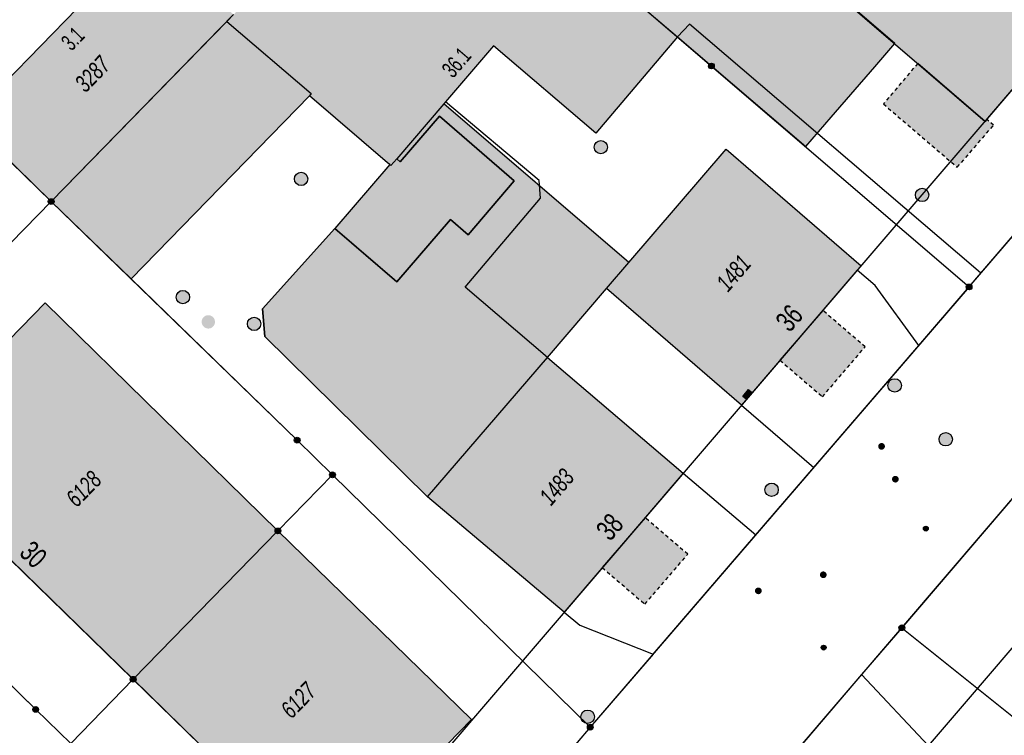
# Model space of a CAD drawing. Header units: metres. Extents: x 2695751 to 2696029, y 1260877 to 1261206.
# Tile 13 of 69: x 2695872 to 2695928, y 1260905 to 1260945. Entities that reach past the tile are written whole.
import ezdxf

# ---------------------------------------------------------------- set-up
doc = ezdxf.new("R2010")
doc.units = ezdxf.units.M
doc.linetypes.add('AUSGEZOGEN', pattern=[0])
doc.linetypes.add('VERDECKT2_S2', pattern=[0.36, 0.2, -0.16])
for name, color, linetype in [('AV_Flächen (EO)', 7, 'AUSGEZOGEN'), ('AV_Gebäudeflächen (BB)', 7, 'AUSGEZOGEN'), ('AV_Gebäudeflächen (EO)', 7, 'AUSGEZOGEN'), ('AV_Gebäudeflächen ut.', 7, 'AUSGEZOGEN'), ('AV_Haus-Nr.', 7, 'AUSGEZOGEN'), ('AV_Linien (BB)', 7, 'AUSGEZOGEN'), ('AV_Linien (EO)', 7, 'AUSGEZOGEN'), ('AV_Versicherung-Nr.', 7, 'AUSGEZOGEN'), ('Liegenschaftsgrenzen', 7, 'AUSGEZOGEN'), ('PFAV', 255, 'AUSGEZOGEN'), ('PFAW', 255, 'AUSGEZOGEN'), ('PFEW', 255, 'AUSGEZOGEN'), ('PFWA', 255, 'AUSGEZOGEN'), ('RAEW', 8, 'AUSGEZOGEN'), ('RP_Abstandslinie', 7, 'AUSGEZOGEN')]:
    doc.layers.add(name, color=color, linetype=linetype)
doc.styles.add('ARIAL', font='arial.ttf')

msp = doc.modelspace()

# ---------------------------------------------------------------- hatches: boundary and pattern name
at = {"layer": 'AV_Gebäudeflächen (BB)', "true_color": 0xd2d2d2, "transparency": 33554687}
for points in [[(2695911.552, 1260966.378), (2695904.819, 1260958.504), (2695926.723, 1260939.707), (2695932.158, 1260946.058), (2695915.757, 1260962.231), (2695912.491, 1260965.452)], [(2695894.915, 1260956.37), (2695890.895, 1260952.292), (2695889.528, 1260950.883), (2695884.45, 1260945.71), (2695884.079, 1260945.33), (2695874.2, 1260935.2), (2695878.695, 1260930.862), (2695888.718, 1260941.151), (2695893.114, 1260937.383), (2695893.236, 1260937.28), (2695893.305, 1260937.222), (2695893.633, 1260937.605), (2695896.282, 1260940.698), (2695896.379, 1260940.811), (2695899.078, 1260943.963), (2695904.825, 1260939.042), (2695909.415, 1260944.451), (2695902.48, 1260950.39), (2695899.45, 1260952.97), (2695895.19, 1260956.61), (2695895.009, 1260956.452)], [(2695884.45, 1260945.71), (2695879.818, 1260950.315), (2695875.663, 1260946.056), (2695869.518, 1260939.759), (2695874.2, 1260935.2), (2695884.079, 1260945.33)], [(2695893.633, 1260937.605), (2695893.305, 1260937.222), (2695893.236, 1260937.28), (2695890.153, 1260933.681), (2695893.639, 1260930.695), (2695896.649, 1260934.195), (2695897.644, 1260933.339), (2695900.229, 1260936.37), (2695896.04, 1260940), (2695893.822, 1260937.441)], [(2695913.012, 1260923.763), (2695919.522, 1260931.34), (2695919.737, 1260931.59), (2695912.144, 1260938.137), (2695906.678, 1260931.769), (2695905.424, 1260930.308)], [(2695878.81, 1260908.35), (2695886.95, 1260916.691), (2695873.863, 1260929.517), (2695865.697, 1260921.138), (2695866.105, 1260920.74)], [(2695909.74, 1260919.941), (2695902.101, 1260926.446), (2695895.368, 1260918.61), (2695903.042, 1260912.126)], [(2695886.95, 1260916.691), (2695878.81, 1260908.35), (2695889.285, 1260898.143), (2695889.7, 1260897.738), (2695897.839, 1260906.089)]]:
    msp.add_hatch(color=254, dxfattribs=at).paths.add_polyline_path(points)
at = {"layer": 'AV_Gebäudeflächen (EO)', "true_color": 0xebebeb, "transparency": 33554687}
for points in [[(2695926.817, 1260939.817), (2695926.723, 1260939.707), (2695922.925, 1260942.966), (2695920.989, 1260940.689), (2695925.149, 1260937.131), (2695927.179, 1260939.486)], [(2695917.584, 1260929.084), (2695915.178, 1260926.284), (2695917.568, 1260924.23), (2695919.971, 1260927.033)], [(2695907.591, 1260917.434), (2695905.184, 1260914.625), (2695907.58, 1260912.572), (2695909.992, 1260915.376)]]:
    msp.add_hatch(color=7, dxfattribs=at).paths.add_polyline_path(points)
at = {"layer": 'AV_Gebäudeflächen ut.', "true_color": 0xf5f5f5, "transparency": 33554687}
for points in [[(2695902.575, 1260964.086), (2695902.451, 1260963.936), (2695897.244, 1260957.934), (2695897.498, 1260954.638), (2695909.415, 1260944.451), (2695916.635, 1260938.288), (2695918.065, 1260939.947), (2695920.503, 1260942.775), (2695921.628, 1260944.08), (2695904.819, 1260958.504), (2695905.114, 1260958.849), (2695903.685, 1260960.073), (2695905.097, 1260961.654), (2695905.232, 1260961.805)], [(2695895.368, 1260918.61), (2695902.101, 1260926.446), (2695905.424, 1260930.308), (2695906.678, 1260931.769), (2695896.282, 1260940.698), (2695893.633, 1260937.605), (2695893.822, 1260937.441), (2695896.04, 1260940), (2695900.229, 1260936.37), (2695897.644, 1260933.339), (2695896.649, 1260934.195), (2695893.639, 1260930.695), (2695890.301, 1260933.554), (2695890.153, 1260933.681), (2695886.083, 1260929.18), (2695886.213, 1260927.626)]]:
    msp.add_hatch(color=7, dxfattribs=at).paths.add_polyline_path(points)
at = {"layer": 'PFAV', "transparency": 33554687}
for points in [[(2695911.482, 1260942.82), (2695911.479, 1260942.853), (2695911.469, 1260942.884), (2695911.453, 1260942.913), (2695911.432, 1260942.938), (2695911.406, 1260942.958), (2695911.376, 1260942.972), (2695911.345, 1260942.981), (2695911.312, 1260942.982), (2695911.279, 1260942.977), (2695911.248, 1260942.966), (2695911.221, 1260942.949), (2695911.197, 1260942.926), (2695911.178, 1260942.899), (2695911.165, 1260942.869), (2695911.158, 1260942.836), (2695911.158, 1260942.804), (2695911.165, 1260942.771), (2695911.178, 1260942.741), (2695911.197, 1260942.714), (2695911.221, 1260942.691), (2695911.248, 1260942.674), (2695911.279, 1260942.663), (2695911.312, 1260942.658), (2695911.345, 1260942.659), (2695911.376, 1260942.668), (2695911.406, 1260942.682), (2695911.432, 1260942.702), (2695911.453, 1260942.727), (2695911.469, 1260942.756), (2695911.479, 1260942.787)], [(2695874.362, 1260935.2), (2695874.359, 1260935.233), (2695874.349, 1260935.264), (2695874.333, 1260935.293), (2695874.312, 1260935.318), (2695874.286, 1260935.338), (2695874.256, 1260935.352), (2695874.225, 1260935.361), (2695874.192, 1260935.362), (2695874.159, 1260935.357), (2695874.128, 1260935.346), (2695874.101, 1260935.329), (2695874.077, 1260935.306), (2695874.058, 1260935.279), (2695874.045, 1260935.249), (2695874.038, 1260935.216), (2695874.038, 1260935.184), (2695874.045, 1260935.151), (2695874.058, 1260935.121), (2695874.077, 1260935.094), (2695874.101, 1260935.071), (2695874.128, 1260935.054), (2695874.159, 1260935.043), (2695874.192, 1260935.038), (2695874.225, 1260935.039), (2695874.256, 1260935.048), (2695874.286, 1260935.062), (2695874.312, 1260935.082), (2695874.333, 1260935.107), (2695874.349, 1260935.136), (2695874.359, 1260935.167)], [(2695925.972, 1260930.4), (2695925.969, 1260930.433), (2695925.959, 1260930.464), (2695925.943, 1260930.493), (2695925.922, 1260930.518), (2695925.896, 1260930.538), (2695925.866, 1260930.552), (2695925.835, 1260930.561), (2695925.802, 1260930.562), (2695925.769, 1260930.557), (2695925.738, 1260930.546), (2695925.711, 1260930.529), (2695925.687, 1260930.506), (2695925.668, 1260930.479), (2695925.655, 1260930.449), (2695925.648, 1260930.416), (2695925.648, 1260930.384), (2695925.655, 1260930.351), (2695925.668, 1260930.321), (2695925.687, 1260930.294), (2695925.711, 1260930.271), (2695925.738, 1260930.254), (2695925.769, 1260930.243), (2695925.802, 1260930.238), (2695925.835, 1260930.239), (2695925.866, 1260930.248), (2695925.896, 1260930.262), (2695925.922, 1260930.282), (2695925.943, 1260930.307), (2695925.959, 1260930.336), (2695925.969, 1260930.367)], [(2695888.192, 1260921.79), (2695888.189, 1260921.823), (2695888.179, 1260921.854), (2695888.163, 1260921.883), (2695888.142, 1260921.908), (2695888.116, 1260921.928), (2695888.086, 1260921.942), (2695888.055, 1260921.951), (2695888.022, 1260921.952), (2695887.989, 1260921.947), (2695887.958, 1260921.936), (2695887.931, 1260921.919), (2695887.907, 1260921.896), (2695887.888, 1260921.869), (2695887.875, 1260921.839), (2695887.868, 1260921.806), (2695887.868, 1260921.774), (2695887.875, 1260921.741), (2695887.888, 1260921.711), (2695887.907, 1260921.684), (2695887.931, 1260921.661), (2695887.958, 1260921.644), (2695887.989, 1260921.633), (2695888.022, 1260921.628), (2695888.055, 1260921.629), (2695888.086, 1260921.638), (2695888.116, 1260921.652), (2695888.142, 1260921.672), (2695888.163, 1260921.697), (2695888.179, 1260921.726), (2695888.189, 1260921.757)], [(2695890.182, 1260919.84), (2695890.179, 1260919.873), (2695890.169, 1260919.904), (2695890.153, 1260919.933), (2695890.132, 1260919.958), (2695890.106, 1260919.978), (2695890.076, 1260919.992), (2695890.045, 1260920.001), (2695890.012, 1260920.002), (2695889.979, 1260919.997), (2695889.948, 1260919.986), (2695889.921, 1260919.969), (2695889.897, 1260919.946), (2695889.878, 1260919.919), (2695889.865, 1260919.889), (2695889.858, 1260919.856), (2695889.858, 1260919.824), (2695889.865, 1260919.791), (2695889.878, 1260919.761), (2695889.897, 1260919.734), (2695889.921, 1260919.711), (2695889.948, 1260919.694), (2695889.979, 1260919.683), (2695890.012, 1260919.678), (2695890.045, 1260919.679), (2695890.076, 1260919.688), (2695890.106, 1260919.702), (2695890.132, 1260919.722), (2695890.153, 1260919.747), (2695890.169, 1260919.776), (2695890.179, 1260919.807)], [(2695887.112, 1260916.691), (2695887.109, 1260916.724), (2695887.099, 1260916.755), (2695887.083, 1260916.784), (2695887.062, 1260916.809), (2695887.036, 1260916.829), (2695887.006, 1260916.843), (2695886.975, 1260916.852), (2695886.942, 1260916.853), (2695886.909, 1260916.848), (2695886.878, 1260916.837), (2695886.851, 1260916.82), (2695886.827, 1260916.797), (2695886.808, 1260916.77), (2695886.795, 1260916.74), (2695886.788, 1260916.707), (2695886.788, 1260916.675), (2695886.795, 1260916.642), (2695886.808, 1260916.612), (2695886.827, 1260916.585), (2695886.851, 1260916.562), (2695886.878, 1260916.545), (2695886.909, 1260916.534), (2695886.942, 1260916.529), (2695886.975, 1260916.53), (2695887.006, 1260916.539), (2695887.036, 1260916.553), (2695887.062, 1260916.573), (2695887.083, 1260916.598), (2695887.099, 1260916.627), (2695887.109, 1260916.658)], [(2695922.192, 1260911.25), (2695922.189, 1260911.283), (2695922.179, 1260911.314), (2695922.163, 1260911.343), (2695922.142, 1260911.368), (2695922.116, 1260911.388), (2695922.086, 1260911.402), (2695922.055, 1260911.411), (2695922.022, 1260911.412), (2695921.989, 1260911.407), (2695921.958, 1260911.396), (2695921.931, 1260911.379), (2695921.907, 1260911.356), (2695921.888, 1260911.329), (2695921.875, 1260911.299), (2695921.868, 1260911.266), (2695921.868, 1260911.234), (2695921.875, 1260911.201), (2695921.888, 1260911.171), (2695921.907, 1260911.144), (2695921.931, 1260911.121), (2695921.958, 1260911.104), (2695921.989, 1260911.093), (2695922.022, 1260911.088), (2695922.055, 1260911.089), (2695922.086, 1260911.098), (2695922.116, 1260911.112), (2695922.142, 1260911.132), (2695922.163, 1260911.157), (2695922.179, 1260911.186), (2695922.189, 1260911.217)], [(2695878.972, 1260908.35), (2695878.969, 1260908.383), (2695878.959, 1260908.414), (2695878.943, 1260908.443), (2695878.922, 1260908.468), (2695878.896, 1260908.488), (2695878.866, 1260908.502), (2695878.835, 1260908.511), (2695878.802, 1260908.512), (2695878.769, 1260908.507), (2695878.738, 1260908.496), (2695878.711, 1260908.479), (2695878.687, 1260908.456), (2695878.668, 1260908.429), (2695878.655, 1260908.399), (2695878.648, 1260908.366), (2695878.648, 1260908.334), (2695878.655, 1260908.301), (2695878.668, 1260908.271), (2695878.687, 1260908.244), (2695878.711, 1260908.221), (2695878.738, 1260908.204), (2695878.769, 1260908.193), (2695878.802, 1260908.188), (2695878.835, 1260908.189), (2695878.866, 1260908.198), (2695878.896, 1260908.212), (2695878.922, 1260908.232), (2695878.943, 1260908.257), (2695878.959, 1260908.286), (2695878.969, 1260908.317)], [(2695873.492, 1260906.66), (2695873.489, 1260906.693), (2695873.479, 1260906.724), (2695873.463, 1260906.753), (2695873.442, 1260906.778), (2695873.416, 1260906.798), (2695873.386, 1260906.812), (2695873.355, 1260906.821), (2695873.322, 1260906.822), (2695873.289, 1260906.817), (2695873.258, 1260906.806), (2695873.231, 1260906.789), (2695873.207, 1260906.766), (2695873.188, 1260906.739), (2695873.175, 1260906.709), (2695873.168, 1260906.676), (2695873.168, 1260906.644), (2695873.175, 1260906.611), (2695873.188, 1260906.581), (2695873.207, 1260906.554), (2695873.231, 1260906.531), (2695873.258, 1260906.514), (2695873.289, 1260906.503), (2695873.322, 1260906.498), (2695873.355, 1260906.499), (2695873.386, 1260906.508), (2695873.416, 1260906.522), (2695873.442, 1260906.542), (2695873.463, 1260906.567), (2695873.479, 1260906.596), (2695873.489, 1260906.627)], [(2695904.672, 1260905.66), (2695904.669, 1260905.693), (2695904.659, 1260905.724), (2695904.643, 1260905.753), (2695904.622, 1260905.778), (2695904.596, 1260905.798), (2695904.566, 1260905.812), (2695904.535, 1260905.821), (2695904.502, 1260905.822), (2695904.469, 1260905.817), (2695904.438, 1260905.806), (2695904.411, 1260905.789), (2695904.387, 1260905.766), (2695904.368, 1260905.739), (2695904.355, 1260905.709), (2695904.348, 1260905.676), (2695904.348, 1260905.644), (2695904.355, 1260905.611), (2695904.368, 1260905.581), (2695904.387, 1260905.554), (2695904.411, 1260905.531), (2695904.438, 1260905.514), (2695904.469, 1260905.503), (2695904.502, 1260905.498), (2695904.535, 1260905.499), (2695904.566, 1260905.508), (2695904.596, 1260905.522), (2695904.622, 1260905.542), (2695904.643, 1260905.567), (2695904.659, 1260905.596), (2695904.669, 1260905.627)]]:
    msp.add_hatch(color=7, dxfattribs=at).paths.add_polyline_path(points)
at = {"layer": 'PFAW', "transparency": 33554687}
for color, points in [(7, [(2695905.481, 1260938.259), (2695905.473, 1260938.334), (2695905.451, 1260938.407), (2695905.414, 1260938.473), (2695905.364, 1260938.53), (2695905.304, 1260938.577), (2695905.236, 1260938.61), (2695905.163, 1260938.629), (2695905.087, 1260938.633), (2695905.012, 1260938.622), (2695904.941, 1260938.595), (2695904.876, 1260938.555), (2695904.821, 1260938.503), (2695904.778, 1260938.441), (2695904.748, 1260938.371), (2695904.733, 1260938.297), (2695904.733, 1260938.221), (2695904.748, 1260938.146), (2695904.778, 1260938.077), (2695904.821, 1260938.014), (2695904.876, 1260937.962), (2695904.941, 1260937.922), (2695905.012, 1260937.896), (2695905.087, 1260937.884), (2695905.163, 1260937.888), (2695905.236, 1260937.907), (2695905.304, 1260937.94), (2695905.364, 1260937.987), (2695905.414, 1260938.044), (2695905.451, 1260938.111), (2695905.473, 1260938.183)]), (7, [(2695888.63, 1260936.473), (2695888.622, 1260936.548), (2695888.6, 1260936.621), (2695888.563, 1260936.687), (2695888.513, 1260936.744), (2695888.453, 1260936.791), (2695888.385, 1260936.824), (2695888.312, 1260936.843), (2695888.236, 1260936.847), (2695888.161, 1260936.836), (2695888.09, 1260936.809), (2695888.025, 1260936.769), (2695887.97, 1260936.717), (2695887.927, 1260936.655), (2695887.897, 1260936.585), (2695887.882, 1260936.511), (2695887.882, 1260936.435), (2695887.897, 1260936.36), (2695887.927, 1260936.291), (2695887.97, 1260936.228), (2695888.025, 1260936.176), (2695888.09, 1260936.136), (2695888.161, 1260936.11), (2695888.236, 1260936.098), (2695888.312, 1260936.102), (2695888.385, 1260936.121), (2695888.453, 1260936.154), (2695888.513, 1260936.201), (2695888.563, 1260936.258), (2695888.6, 1260936.325), (2695888.622, 1260936.397)]), (7, [(2695923.5, 1260935.748), (2695923.457, 1260935.811), (2695923.403, 1260935.864), (2695923.34, 1260935.905), (2695923.269, 1260935.933), (2695923.194, 1260935.945), (2695923.118, 1260935.943), (2695923.044, 1260935.925), (2695922.976, 1260935.892), (2695922.915, 1260935.847), (2695922.865, 1260935.79), (2695922.827, 1260935.724), (2695922.803, 1260935.652), (2695922.794, 1260935.577), (2695922.801, 1260935.501), (2695922.822, 1260935.429), (2695922.858, 1260935.362), (2695922.907, 1260935.303), (2695922.966, 1260935.256), (2695923.034, 1260935.222), (2695923.107, 1260935.201), (2695923.182, 1260935.196), (2695923.258, 1260935.207), (2695923.329, 1260935.232), (2695923.394, 1260935.271), (2695923.45, 1260935.323), (2695923.494, 1260935.384), (2695923.525, 1260935.453), (2695923.542, 1260935.527), (2695923.543, 1260935.603), (2695923.529, 1260935.678)]), (7, [(2695881.982, 1260929.829), (2695881.974, 1260929.904), (2695881.952, 1260929.977), (2695881.915, 1260930.043), (2695881.865, 1260930.1), (2695881.805, 1260930.147), (2695881.737, 1260930.18), (2695881.664, 1260930.199), (2695881.588, 1260930.203), (2695881.513, 1260930.192), (2695881.442, 1260930.165), (2695881.377, 1260930.125), (2695881.322, 1260930.073), (2695881.279, 1260930.011), (2695881.249, 1260929.941), (2695881.234, 1260929.867), (2695881.234, 1260929.791), (2695881.249, 1260929.716), (2695881.279, 1260929.647), (2695881.322, 1260929.584), (2695881.377, 1260929.532), (2695881.442, 1260929.492), (2695881.513, 1260929.466), (2695881.588, 1260929.454), (2695881.664, 1260929.458), (2695881.737, 1260929.477), (2695881.805, 1260929.51), (2695881.865, 1260929.557), (2695881.915, 1260929.614), (2695881.952, 1260929.681), (2695881.974, 1260929.753)]), (7, [(2695885.988, 1260928.325), (2695885.98, 1260928.4), (2695885.958, 1260928.473), (2695885.921, 1260928.539), (2695885.871, 1260928.596), (2695885.811, 1260928.643), (2695885.743, 1260928.676), (2695885.67, 1260928.695), (2695885.594, 1260928.699), (2695885.519, 1260928.688), (2695885.448, 1260928.661), (2695885.383, 1260928.621), (2695885.328, 1260928.569), (2695885.285, 1260928.507), (2695885.255, 1260928.437), (2695885.24, 1260928.363), (2695885.24, 1260928.287), (2695885.255, 1260928.212), (2695885.285, 1260928.143), (2695885.328, 1260928.08), (2695885.383, 1260928.028), (2695885.448, 1260927.988), (2695885.519, 1260927.962), (2695885.594, 1260927.95), (2695885.67, 1260927.954), (2695885.743, 1260927.973), (2695885.811, 1260928.006), (2695885.871, 1260928.053), (2695885.921, 1260928.11), (2695885.958, 1260928.177), (2695885.98, 1260928.249)]), (253, [(2695922.008, 1260924.867), (2695922, 1260924.943), (2695921.977, 1260925.016), (2695921.94, 1260925.083), (2695921.89, 1260925.142), (2695921.829, 1260925.189), (2695921.76, 1260925.222), (2695921.686, 1260925.242), (2695921.61, 1260925.245), (2695921.534, 1260925.234), (2695921.462, 1260925.207), (2695921.397, 1260925.167), (2695921.341, 1260925.114), (2695921.298, 1260925.051), (2695921.267, 1260924.98), (2695921.252, 1260924.905), (2695921.252, 1260924.829), (2695921.267, 1260924.754), (2695921.298, 1260924.683), (2695921.341, 1260924.62), (2695921.397, 1260924.567), (2695921.462, 1260924.527), (2695921.534, 1260924.5), (2695921.61, 1260924.489), (2695921.686, 1260924.492), (2695921.76, 1260924.512), (2695921.829, 1260924.545), (2695921.89, 1260924.592), (2695921.94, 1260924.651), (2695921.977, 1260924.718), (2695922, 1260924.791)]), (7, [(2695915.084, 1260919.002), (2695915.076, 1260919.077), (2695915.054, 1260919.15), (2695915.017, 1260919.216), (2695914.967, 1260919.273), (2695914.907, 1260919.32), (2695914.839, 1260919.353), (2695914.766, 1260919.372), (2695914.69, 1260919.376), (2695914.615, 1260919.365), (2695914.544, 1260919.338), (2695914.479, 1260919.298), (2695914.424, 1260919.246), (2695914.381, 1260919.184), (2695914.351, 1260919.114), (2695914.336, 1260919.04), (2695914.336, 1260918.964), (2695914.351, 1260918.889), (2695914.381, 1260918.82), (2695914.424, 1260918.757), (2695914.479, 1260918.705), (2695914.544, 1260918.665), (2695914.615, 1260918.639), (2695914.69, 1260918.627), (2695914.766, 1260918.631), (2695914.839, 1260918.65), (2695914.907, 1260918.683), (2695914.967, 1260918.73), (2695915.017, 1260918.787), (2695915.054, 1260918.854), (2695915.076, 1260918.926)]), (253, [(2695904.741, 1260906.245), (2695904.733, 1260906.321), (2695904.71, 1260906.394), (2695904.673, 1260906.461), (2695904.623, 1260906.52), (2695904.562, 1260906.567), (2695904.493, 1260906.6), (2695904.419, 1260906.62), (2695904.343, 1260906.623), (2695904.267, 1260906.612), (2695904.195, 1260906.585), (2695904.13, 1260906.545), (2695904.074, 1260906.492), (2695904.031, 1260906.429), (2695904, 1260906.358), (2695903.985, 1260906.283), (2695903.985, 1260906.207), (2695904, 1260906.132), (2695904.031, 1260906.061), (2695904.074, 1260905.998), (2695904.13, 1260905.945), (2695904.195, 1260905.905), (2695904.267, 1260905.878), (2695904.343, 1260905.867), (2695904.419, 1260905.87), (2695904.493, 1260905.89), (2695904.562, 1260905.923), (2695904.623, 1260905.97), (2695904.673, 1260906.029), (2695904.71, 1260906.096), (2695904.733, 1260906.169)])]:
    msp.add_hatch(color=color, dxfattribs=at).paths.add_polyline_path(points)
at = {"layer": 'PFAW', "lineweight": 25, "transparency": 33554687}
msp.add_hatch(color=7, dxfattribs=at).paths.add_polyline_path([(2695883.411, 1260928.439), (2695883.403, 1260928.514), (2695883.381, 1260928.587), (2695883.344, 1260928.653), (2695883.294, 1260928.711), (2695883.234, 1260928.757), (2695883.166, 1260928.791), (2695883.093, 1260928.81), (2695883.017, 1260928.814), (2695882.942, 1260928.802), (2695882.871, 1260928.776), (2695882.806, 1260928.736), (2695882.751, 1260928.683), (2695882.708, 1260928.621), (2695882.678, 1260928.551), (2695882.663, 1260928.477), (2695882.663, 1260928.401), (2695882.678, 1260928.327), (2695882.708, 1260928.257), (2695882.751, 1260928.195), (2695882.806, 1260928.142), (2695882.871, 1260928.102), (2695882.942, 1260928.076), (2695883.017, 1260928.064), (2695883.093, 1260928.068), (2695883.166, 1260928.087), (2695883.234, 1260928.121), (2695883.294, 1260928.167), (2695883.344, 1260928.225), (2695883.381, 1260928.291), (2695883.403, 1260928.364)])
at = {"layer": 'PFEW', "transparency": 33554687}
for points in [[(2695913.28, 1260924.088), (2695913.602, 1260924.47), (2695913.41, 1260924.631), (2695913.089, 1260924.248)], [(2695924.542, 1260922.21), (2695924.467, 1260922.212), (2695924.392, 1260922.198), (2695924.322, 1260922.17), (2695924.258, 1260922.128), (2695924.205, 1260922.074), (2695924.163, 1260922.011), (2695924.135, 1260921.94), (2695924.122, 1260921.866), (2695924.124, 1260921.79), (2695924.141, 1260921.716), (2695924.173, 1260921.647), (2695924.218, 1260921.586), (2695924.275, 1260921.535), (2695924.34, 1260921.497), (2695924.412, 1260921.472), (2695924.487, 1260921.463), (2695924.563, 1260921.469), (2695924.636, 1260921.49), (2695924.703, 1260921.525), (2695924.762, 1260921.574), (2695924.81, 1260921.632), (2695924.845, 1260921.7), (2695924.865, 1260921.773), (2695924.871, 1260921.848), (2695924.861, 1260921.924), (2695924.836, 1260921.995), (2695924.798, 1260922.061), (2695924.747, 1260922.117), (2695924.685, 1260922.162), (2695924.616, 1260922.193)]]:
    msp.add_hatch(color=7, dxfattribs=at).paths.add_polyline_path(points)
at = {"layer": 'PFWA', "transparency": 33554687}
for points in [[(2695920.775, 1260921.295), (2695920.79, 1260921.284), (2695920.807, 1260921.275), (2695920.824, 1260921.267), (2695920.842, 1260921.262), (2695920.861, 1260921.258), (2695920.88, 1260921.256), (2695920.899, 1260921.256), (2695920.918, 1260921.258), (2695920.936, 1260921.261), (2695920.954, 1260921.267), (2695920.972, 1260921.274), (2695920.989, 1260921.284), (2695921.004, 1260921.294), (2695921.019, 1260921.307), (2695921.032, 1260921.32), (2695921.043, 1260921.335), (2695921.054, 1260921.351), (2695921.062, 1260921.368), (2695921.069, 1260921.386), (2695921.074, 1260921.405), (2695921.076, 1260921.423), (2695921.077, 1260921.442), (2695921.077, 1260921.461), (2695921.074, 1260921.48), (2695921.069, 1260921.498), (2695921.063, 1260921.516), (2695921.054, 1260921.533), (2695921.044, 1260921.55), (2695921.033, 1260921.565), (2695921.02, 1260921.578), (2695921.005, 1260921.591), (2695920.99, 1260921.602), (2695920.973, 1260921.611), (2695920.956, 1260921.619), (2695920.938, 1260921.624), (2695920.919, 1260921.628), (2695920.9, 1260921.63), (2695920.881, 1260921.63), (2695920.862, 1260921.628), (2695920.844, 1260921.625), (2695920.826, 1260921.619), (2695920.808, 1260921.612), (2695920.791, 1260921.602), (2695920.776, 1260921.592), (2695920.761, 1260921.579), (2695920.748, 1260921.566), (2695920.737, 1260921.551), (2695920.726, 1260921.535), (2695920.718, 1260921.518), (2695920.711, 1260921.5), (2695920.706, 1260921.481), (2695920.704, 1260921.463), (2695920.703, 1260921.444), (2695920.703, 1260921.425), (2695920.706, 1260921.406), (2695920.711, 1260921.388), (2695920.717, 1260921.37), (2695920.726, 1260921.353), (2695920.736, 1260921.336), (2695920.747, 1260921.321), (2695920.76, 1260921.308)], [(2695921.786, 1260919.74), (2695921.771, 1260919.751), (2695921.755, 1260919.761), (2695921.738, 1260919.77), (2695921.72, 1260919.776), (2695921.702, 1260919.781), (2695921.683, 1260919.784), (2695921.664, 1260919.784), (2695921.645, 1260919.783), (2695921.626, 1260919.78), (2695921.608, 1260919.776), (2695921.59, 1260919.769), (2695921.573, 1260919.76), (2695921.557, 1260919.75), (2695921.542, 1260919.739), (2695921.528, 1260919.726), (2695921.516, 1260919.711), (2695921.505, 1260919.695), (2695921.496, 1260919.679), (2695921.489, 1260919.661), (2695921.483, 1260919.643), (2695921.48, 1260919.624), (2695921.478, 1260919.606), (2695921.478, 1260919.587), (2695921.48, 1260919.568), (2695921.484, 1260919.549), (2695921.489, 1260919.531), (2695921.497, 1260919.514), (2695921.506, 1260919.497), (2695921.517, 1260919.481), (2695921.53, 1260919.467), (2695921.544, 1260919.454), (2695921.559, 1260919.443), (2695921.575, 1260919.433), (2695921.592, 1260919.424), (2695921.61, 1260919.418), (2695921.628, 1260919.413), (2695921.647, 1260919.41), (2695921.666, 1260919.41), (2695921.685, 1260919.411), (2695921.704, 1260919.414), (2695921.722, 1260919.418), (2695921.74, 1260919.425), (2695921.757, 1260919.434), (2695921.773, 1260919.444), (2695921.788, 1260919.455), (2695921.802, 1260919.468), (2695921.814, 1260919.483), (2695921.825, 1260919.499), (2695921.834, 1260919.515), (2695921.841, 1260919.533), (2695921.847, 1260919.551), (2695921.85, 1260919.57), (2695921.852, 1260919.588), (2695921.852, 1260919.607), (2695921.85, 1260919.626), (2695921.846, 1260919.645), (2695921.841, 1260919.663), (2695921.833, 1260919.68), (2695921.824, 1260919.697), (2695921.813, 1260919.713), (2695921.8, 1260919.727)], [(2695917.49, 1260914.082), (2695917.505, 1260914.071), (2695917.521, 1260914.061), (2695917.538, 1260914.052), (2695917.556, 1260914.046), (2695917.574, 1260914.041), (2695917.593, 1260914.038), (2695917.612, 1260914.038), (2695917.631, 1260914.039), (2695917.65, 1260914.042), (2695917.668, 1260914.046), (2695917.686, 1260914.053), (2695917.703, 1260914.062), (2695917.719, 1260914.072), (2695917.734, 1260914.083), (2695917.748, 1260914.097), (2695917.76, 1260914.111), (2695917.771, 1260914.127), (2695917.78, 1260914.143), (2695917.787, 1260914.161), (2695917.793, 1260914.179), (2695917.796, 1260914.198), (2695917.798, 1260914.217), (2695917.798, 1260914.236), (2695917.796, 1260914.254), (2695917.792, 1260914.273), (2695917.786, 1260914.291), (2695917.779, 1260914.308), (2695917.77, 1260914.325), (2695917.759, 1260914.341), (2695917.746, 1260914.355), (2695917.732, 1260914.368), (2695917.717, 1260914.379), (2695917.701, 1260914.389), (2695917.684, 1260914.398), (2695917.666, 1260914.404), (2695917.648, 1260914.409), (2695917.629, 1260914.412), (2695917.61, 1260914.412), (2695917.591, 1260914.411), (2695917.572, 1260914.408), (2695917.554, 1260914.404), (2695917.536, 1260914.397), (2695917.519, 1260914.388), (2695917.503, 1260914.378), (2695917.488, 1260914.367), (2695917.474, 1260914.353), (2695917.462, 1260914.339), (2695917.451, 1260914.323), (2695917.442, 1260914.307), (2695917.435, 1260914.289), (2695917.429, 1260914.271), (2695917.426, 1260914.252), (2695917.424, 1260914.233), (2695917.424, 1260914.214), (2695917.426, 1260914.196), (2695917.43, 1260914.177), (2695917.436, 1260914.159), (2695917.443, 1260914.142), (2695917.452, 1260914.125), (2695917.463, 1260914.109), (2695917.476, 1260914.095)], [(2695913.838, 1260913.179), (2695913.853, 1260913.167), (2695913.87, 1260913.157), (2695913.887, 1260913.149), (2695913.904, 1260913.142), (2695913.923, 1260913.137), (2695913.941, 1260913.135), (2695913.96, 1260913.134), (2695913.979, 1260913.134), (2695913.998, 1260913.137), (2695914.017, 1260913.142), (2695914.034, 1260913.148), (2695914.052, 1260913.157), (2695914.068, 1260913.167), (2695914.083, 1260913.178), (2695914.097, 1260913.191), (2695914.109, 1260913.206), (2695914.12, 1260913.221), (2695914.129, 1260913.238), (2695914.137, 1260913.255), (2695914.142, 1260913.273), (2695914.146, 1260913.292), (2695914.148, 1260913.311), (2695914.148, 1260913.33), (2695914.146, 1260913.349), (2695914.143, 1260913.367), (2695914.137, 1260913.386), (2695914.13, 1260913.403), (2695914.12, 1260913.42), (2695914.11, 1260913.435), (2695914.097, 1260913.45), (2695914.084, 1260913.463), (2695914.069, 1260913.475), (2695914.052, 1260913.485), (2695914.035, 1260913.493), (2695914.018, 1260913.5), (2695913.999, 1260913.505), (2695913.981, 1260913.507), (2695913.962, 1260913.508), (2695913.943, 1260913.508), (2695913.924, 1260913.505), (2695913.905, 1260913.5), (2695913.888, 1260913.494), (2695913.87, 1260913.485), (2695913.854, 1260913.475), (2695913.839, 1260913.464), (2695913.825, 1260913.451), (2695913.813, 1260913.436), (2695913.802, 1260913.421), (2695913.793, 1260913.404), (2695913.785, 1260913.387), (2695913.78, 1260913.369), (2695913.776, 1260913.35), (2695913.774, 1260913.331), (2695913.774, 1260913.312), (2695913.776, 1260913.293), (2695913.779, 1260913.275), (2695913.785, 1260913.256), (2695913.792, 1260913.239), (2695913.802, 1260913.222), (2695913.812, 1260913.207), (2695913.825, 1260913.192)]]:
    msp.add_hatch(color=7, dxfattribs=at).paths.add_polyline_path(points)
at = {"layer": 'RAEW', "transparency": 33554687}
for points in [[(2695923.238, 1260916.82), (2695923.238, 1260916.806), (2695923.24, 1260916.792), (2695923.244, 1260916.779), (2695923.249, 1260916.766), (2695923.255, 1260916.753), (2695923.262, 1260916.741), (2695923.271, 1260916.73), (2695923.28, 1260916.72), (2695923.291, 1260916.711), (2695923.302, 1260916.703), (2695923.314, 1260916.697), (2695923.327, 1260916.691), (2695923.341, 1260916.687), (2695923.354, 1260916.684), (2695923.368, 1260916.683), (2695923.382, 1260916.683), (2695923.396, 1260916.684), (2695923.409, 1260916.687), (2695923.423, 1260916.691), (2695923.436, 1260916.697), (2695923.448, 1260916.703), (2695923.459, 1260916.711), (2695923.47, 1260916.72), (2695923.479, 1260916.73), (2695923.488, 1260916.741), (2695923.495, 1260916.753), (2695923.501, 1260916.766), (2695923.506, 1260916.779), (2695923.51, 1260916.792), (2695923.512, 1260916.806), (2695923.512, 1260916.82), (2695923.512, 1260916.834), (2695923.51, 1260916.848), (2695923.506, 1260916.861), (2695923.501, 1260916.874), (2695923.495, 1260916.887), (2695923.488, 1260916.899), (2695923.479, 1260916.91), (2695923.47, 1260916.92), (2695923.459, 1260916.929), (2695923.448, 1260916.937), (2695923.436, 1260916.943), (2695923.423, 1260916.949), (2695923.409, 1260916.953), (2695923.396, 1260916.956), (2695923.382, 1260916.957), (2695923.368, 1260916.957), (2695923.354, 1260916.956), (2695923.341, 1260916.953), (2695923.327, 1260916.949), (2695923.314, 1260916.943), (2695923.302, 1260916.937), (2695923.291, 1260916.929), (2695923.28, 1260916.92), (2695923.271, 1260916.91), (2695923.262, 1260916.899), (2695923.255, 1260916.887), (2695923.249, 1260916.874), (2695923.244, 1260916.861), (2695923.24, 1260916.848), (2695923.238, 1260916.834)], [(2695917.496, 1260910.133), (2695917.496, 1260910.119), (2695917.498, 1260910.105), (2695917.502, 1260910.092), (2695917.507, 1260910.079), (2695917.513, 1260910.066), (2695917.52, 1260910.054), (2695917.529, 1260910.043), (2695917.538, 1260910.033), (2695917.549, 1260910.024), (2695917.56, 1260910.016), (2695917.572, 1260910.01), (2695917.585, 1260910.004), (2695917.599, 1260910), (2695917.612, 1260909.997), (2695917.626, 1260909.996), (2695917.64, 1260909.996), (2695917.654, 1260909.997), (2695917.667, 1260910), (2695917.681, 1260910.004), (2695917.694, 1260910.01), (2695917.706, 1260910.016), (2695917.717, 1260910.024), (2695917.728, 1260910.033), (2695917.737, 1260910.043), (2695917.746, 1260910.054), (2695917.753, 1260910.066), (2695917.759, 1260910.079), (2695917.764, 1260910.092), (2695917.768, 1260910.105), (2695917.77, 1260910.119), (2695917.77, 1260910.133), (2695917.77, 1260910.147), (2695917.768, 1260910.161), (2695917.764, 1260910.174), (2695917.759, 1260910.187), (2695917.753, 1260910.2), (2695917.746, 1260910.212), (2695917.737, 1260910.223), (2695917.728, 1260910.233), (2695917.717, 1260910.242), (2695917.706, 1260910.25), (2695917.694, 1260910.256), (2695917.681, 1260910.262), (2695917.667, 1260910.266), (2695917.654, 1260910.269), (2695917.64, 1260910.27), (2695917.626, 1260910.27), (2695917.612, 1260910.269), (2695917.599, 1260910.266), (2695917.585, 1260910.262), (2695917.572, 1260910.256), (2695917.56, 1260910.25), (2695917.549, 1260910.242), (2695917.538, 1260910.233), (2695917.529, 1260910.223), (2695917.52, 1260910.212), (2695917.513, 1260910.2), (2695917.507, 1260910.187), (2695917.502, 1260910.174), (2695917.498, 1260910.161), (2695917.496, 1260910.147)]]:
    msp.add_hatch(color=1, dxfattribs=at).paths.add_polyline_path(points)

# ---------------------------------------------------------------- linework, layer by layer
at = {"layer": 'AV_Flächen (EO)', "color": 7, "linetype": 'AUSGEZOGEN', "transparency": 33554687}
for p, q in [((2695897.498, 1260954.638), (2695909.415, 1260944.451)), ((2695906.678, 1260931.769), (2695896.282, 1260940.698)), ((2695905.424, 1260930.308), (2695906.678, 1260931.769)), ((2695902.101, 1260926.446), (2695905.424, 1260930.308)), ((2695917.584, 1260929.084), (2695915.178, 1260926.284)), ((2695895.368, 1260918.61), (2695902.101, 1260926.446)), ((2695907.591, 1260917.434), (2695905.184, 1260914.625))]:
    msp.add_line(p, q, dxfattribs=at)
for points in [[(2695921.628, 1260944.08), (2695904.819, 1260958.504), (2695905.114, 1260958.849)], [(2695909.415, 1260944.451), (2695916.635, 1260938.288), (2695918.065, 1260939.947), (2695920.503, 1260942.775), (2695921.628, 1260944.08)], [(2695926.817, 1260939.817), (2695926.723, 1260939.707), (2695922.925, 1260942.966)], [(2695896.282, 1260940.698), (2695893.633, 1260937.605), (2695893.822, 1260937.441), (2695896.04, 1260940), (2695900.229, 1260936.37), (2695897.644, 1260933.339), (2695896.649, 1260934.195), (2695893.639, 1260930.695), (2695890.301, 1260933.554), (2695890.153, 1260933.681), (2695886.083, 1260929.18), (2695886.213, 1260927.626), (2695895.368, 1260918.61)]]:
    msp.add_lwpolyline(points, dxfattribs=at)
at = {"layer": 'AV_Flächen (EO)', "color": 7, "linetype": 'VERDECKT2_S2', "transparency": 33554687}
for points in [[(2695922.925, 1260942.966), (2695920.989, 1260940.689), (2695925.149, 1260937.131), (2695927.179, 1260939.486), (2695926.817, 1260939.817)], [(2695915.178, 1260926.284), (2695917.568, 1260924.23), (2695919.971, 1260927.033), (2695917.584, 1260929.084)], [(2695905.184, 1260914.625), (2695907.58, 1260912.572), (2695909.992, 1260915.376), (2695907.591, 1260917.434)]]:
    msp.add_lwpolyline(points, dxfattribs=at)
at = {"layer": 'AV_Linien (BB)', "color": 7, "linetype": 'AUSGEZOGEN', "transparency": 33554687}
for p, q in [((2695902.48, 1260950.39), (2695909.415, 1260944.451)), ((2695874.2, 1260935.2), (2695869.518, 1260939.759)), ((2695893.236, 1260937.28), (2695890.153, 1260933.681)), ((2695878.695, 1260930.862), (2695874.2, 1260935.2)), ((2695919.522, 1260931.34), (2695913.012, 1260923.763)), ((2695917.077, 1260920.257), (2695922.978, 1260927.11)), ((2695895.368, 1260918.61), (2695902.101, 1260926.446)), ((2695902.101, 1260926.446), (2695909.74, 1260919.941)), ((2695913.012, 1260923.763), (2695917.077, 1260920.257)), ((2695878.81, 1260908.35), (2695866.105, 1260920.74)), ((2695913.817, 1260916.47), (2695917.077, 1260920.257)), ((2695909.74, 1260919.941), (2695903.042, 1260912.126)), ((2695909.74, 1260919.941), (2695913.817, 1260916.47)), ((2695903.042, 1260912.126), (2695895.368, 1260918.61)), ((2695886.95, 1260916.691), (2695878.81, 1260908.35)), ((2695908.046, 1260909.768), (2695913.817, 1260916.47)), ((2695908.046, 1260909.768), (2695904.51, 1260905.66)), ((2695889.285, 1260898.143), (2695878.81, 1260908.35)), ((2695919.768, 1260908.615), (2695911.324, 1260898.777)), ((2695923.534, 1260904.612), (2695919.768, 1260908.615)), ((2695904.51, 1260905.66), (2695893.96, 1260893.27))]:
    msp.add_line(p, q, dxfattribs=at)
for points in [[(2695911.552, 1260966.378), (2695904.819, 1260958.504), (2695926.723, 1260939.707), (2695932.158, 1260946.058), (2695915.757, 1260962.231)], [(2695869.518, 1260939.759), (2695875.663, 1260946.056), (2695879.818, 1260950.315)], [(2695884.45, 1260945.71), (2695884.079, 1260945.33), (2695874.2, 1260935.2)], [(2695926.479, 1260931.179), (2695926.186, 1260931.429), (2695910.088, 1260945.175), (2695909.415, 1260944.451)], [(2695909.415, 1260944.451), (2695904.825, 1260939.042), (2695899.078, 1260943.963), (2695896.379, 1260940.811)], [(2695926.479, 1260931.179), (2695936.155, 1260942.451), (2695936.18, 1260942.48)], [(2695893.236, 1260937.28), (2695893.114, 1260937.383), (2695888.718, 1260941.151), (2695878.695, 1260930.862)], [(2695896.379, 1260940.811), (2695896.282, 1260940.698), (2695893.633, 1260937.605)], [(2695902.101, 1260926.446), (2695897.472, 1260930.388), (2695901.72, 1260935.387), (2695901.631, 1260936.383), (2695896.379, 1260940.811)], [(2695890.153, 1260933.681), (2695893.639, 1260930.695), (2695896.649, 1260934.195), (2695897.644, 1260933.339), (2695900.229, 1260936.37), (2695896.04, 1260940), (2695893.822, 1260937.441), (2695893.633, 1260937.605)], [(2695913.012, 1260923.763), (2695905.424, 1260930.308), (2695906.678, 1260931.769), (2695912.144, 1260938.137), (2695919.737, 1260931.59), (2695919.522, 1260931.34)], [(2695893.633, 1260937.605), (2695893.305, 1260937.222), (2695893.236, 1260937.28)], [(2695895.368, 1260918.61), (2695886.213, 1260927.626), (2695886.083, 1260929.18), (2695890.153, 1260933.681)], [(2695922.978, 1260927.11), (2695920.523, 1260930.479), (2695919.522, 1260931.34)], [(2695922.978, 1260927.11), (2695925.81, 1260930.4), (2695926.479, 1260931.179)], [(2695878.695, 1260930.862), (2695888.03, 1260921.79), (2695890.02, 1260919.84), (2695904.51, 1260905.66)], [(2695866.105, 1260920.74), (2695865.697, 1260921.138), (2695873.863, 1260929.517), (2695886.95, 1260916.691)], [(2695929.523, 1260920.01), (2695922.03, 1260911.25), (2695919.768, 1260908.615)], [(2695886.418, 1260893.942), (2695875.3, 1260904.74), (2695873.33, 1260906.66), (2695862.041, 1260917.688)], [(2695886.95, 1260916.691), (2695897.839, 1260906.089), (2695889.7, 1260897.738), (2695889.285, 1260898.143)], [(2695903.042, 1260912.126), (2695903.92, 1260911.384), (2695908.046, 1260909.768)]]:
    msp.add_lwpolyline(points, dxfattribs=at)
at = {"layer": 'AV_Linien (EO)', "color": 7, "linetype": 'AUSGEZOGEN', "transparency": 33554687}
msp.add_lwpolyline([(2695884.079, 1260945.33), (2695888.818, 1260941.268), (2695888.718, 1260941.151)], dxfattribs=at)
at = {"layer": 'Liegenschaftsgrenzen', "color": 7, "linetype": 'AUSGEZOGEN', "transparency": 33554687}
for p, q in [((2695851.54, 1260957.34), (2695874.2, 1260935.2)), ((2695874.2, 1260935.2), (2695884.45, 1260945.71)), ((2695925.81, 1260930.4), (2695936.18, 1260942.48)), ((2695874.2, 1260935.2), (2695859.48, 1260920.19)), ((2695925.81, 1260930.4), (2695904.51, 1260905.66)), ((2695922.03, 1260911.25), (2695932.73, 1260923.76)), ((2695904.51, 1260905.66), (2695890.02, 1260919.84)), ((2695911, 1260898.4), (2695922.03, 1260911.25)), ((2695922.03, 1260911.25), (2695940.14, 1260896.74)), ((2695904.51, 1260905.66), (2695893.96, 1260893.27))]:
    msp.add_line(p, q, dxfattribs=at)
for points in [[(2695895.19, 1260956.61), (2695899.45, 1260952.97), (2695902.48, 1260950.39), (2695911.32, 1260942.82), (2695925.81, 1260930.4)], [(2695890.02, 1260919.84), (2695888.03, 1260921.79), (2695874.2, 1260935.2)], [(2695859.48, 1260920.19), (2695873.33, 1260906.66), (2695875.3, 1260904.74)], [(2695890.02, 1260919.84), (2695886.95, 1260916.691), (2695878.81, 1260908.35), (2695875.3, 1260904.74)]]:
    msp.add_lwpolyline(points, dxfattribs=at)
at = {"layer": 'PFAV', "color": 7, "transparency": 33554687}
for centre in [(2695911.32, 1260942.82), (2695874.2, 1260935.2), (2695925.81, 1260930.4), (2695888.03, 1260921.79), (2695890.02, 1260919.84), (2695886.95, 1260916.691), (2695922.03, 1260911.25), (2695878.81, 1260908.35), (2695873.33, 1260906.66), (2695904.51, 1260905.66)]:
    msp.add_circle(centre, 0.162, dxfattribs=at)
at = {"layer": 'PFAW', "transparency": 33554687}
for centre, radius in [((2695905.106, 1260938.259), 0.375), ((2695888.255, 1260936.473), 0.375), ((2695923.169, 1260935.571), 0.375), ((2695881.607, 1260929.829), 0.375), ((2695885.613, 1260928.325), 0.375), ((2695921.629, 1260924.867), 0.379), ((2695914.709, 1260919.002), 0.375), ((2695904.362, 1260906.245), 0.379)]:
    msp.add_circle(centre, radius, dxfattribs=at)
at = {"layer": 'PFEW', "transparency": 33554687}
for p, q in [((2695913.089, 1260924.248), (2695913.41, 1260924.631)), ((2695913.602, 1260924.47), (2695913.28, 1260924.088)), ((2695913.41, 1260924.631), (2695913.602, 1260924.47)), ((2695913.28, 1260924.088), (2695913.089, 1260924.248))]:
    msp.add_line(p, q, dxfattribs=at)
msp.add_circle((2695924.496, 1260921.838), 0.375, dxfattribs=at)
at = {"layer": 'RAEW', "color": 1, "transparency": 33554687}
for centre in [(2695923.375, 1260916.82), (2695917.633, 1260910.133)]:
    msp.add_circle(centre, 0.137, dxfattribs=at)
at = {"layer": 'RP_Abstandslinie', "color": 7, "linetype": 'AUSGEZOGEN', "transparency": 33554687}
for points in [[(2695843.48, 1260942.78), (2695890.27, 1260897.18), (2695911.05, 1260921.43), (2695932.14, 1260946.05), (2695910.22, 1260967.67), (2695889.01, 1260988.6)], [(2696008.304, 1260882.381), (2695998.35, 1260890.53), (2695947.27, 1260932.35), (2695926.54, 1260908.15), (2695905.69, 1260883.84), (2695907.543, 1260882.381)]]:
    msp.add_lwpolyline(points, dxfattribs=at)

# ---------------------------------------------------------------- texts
at = {"layer": 'AV_Haus-Nr.', "color": 7, "transparency": 33554687, "style": 'ARIAL'}
for s, insert, char_height, width, attachment_point, rotation in [('\\W0.64;3.1', (2695875.082, 1260944.689), 0.9297, 1.5135, 2, 45.7029), ('\\W0.66;36.1', (2695897.348, 1260942.713), 0.92968, 2.03566, 8, 49.4253), ('\\W0.70;36', (2695916.15, 1260928.271), 1.1621, 1.68109, 8, 49.3308), ('\\W0.70;38', (2695906.055, 1260916.532), 1.1621, 1.68109, 8, 49.401), ('\\W0.70;30', (2695872.791, 1260914.938), 1.1621, 1.68109, 8, 315.7182)]:
    msp.add_mtext(s, dxfattribs=dict(at, insert=insert, char_height=char_height, width=width, attachment_point=attachment_point, rotation=rotation))
at = {"layer": 'AV_Versicherung-Nr.', "color": 7, "transparency": 33554687, "char_height": 0.96842, "attachment_point": 5, "style": 'ARIAL'}
for s, insert, width, rotation in [('\\A1;{\\fArial|i1|b0;\\H0.968418;\\W0.700000;\\C7;3287}\\P', (2695876.526, 1260942.365), 2.46457, 45.7173), ('\\A1;{\\fArial|i1|b0;\\H0.968418;\\W0.700000;\\C7;1481}\\P', (2695912.577, 1260931.177), 2.44855, 49.3308), ('\\A1;{\\fArial|i1|b0;\\H0.968418;\\W0.700000;\\C7;6128}\\P', (2695876.032, 1260919.05), 2.45636, 45.6984), ('\\A1;{\\fArial|i1|b0;\\H0.968418;\\W0.700000;\\C7;1483}\\P', (2695902.628, 1260919.163), 2.45636, 49.401), ('\\A1;{\\fArial|i1|b0;\\H0.968418;\\W0.700000;\\C7;6127}\\P', (2695888.105, 1260907.171), 2.45636, 45.7362)]:
    msp.add_mtext(s, dxfattribs=dict(at, insert=insert, width=width, rotation=rotation))

doc.saveas('drawing.dxf')
